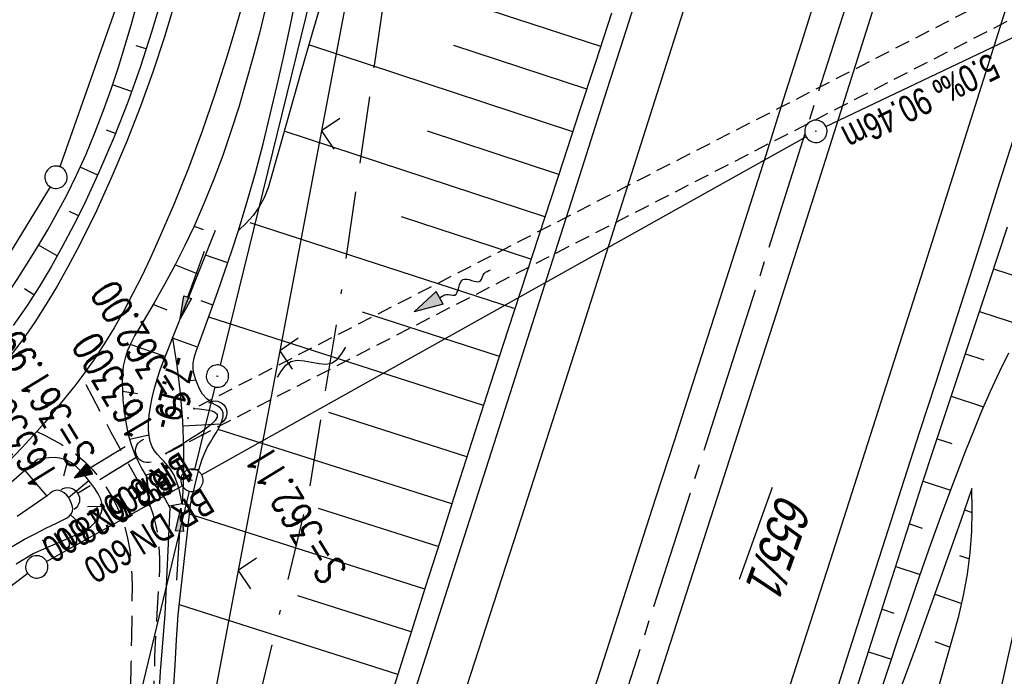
# Model space of a CAD drawing. Extents: x 510661 to 511244, y 462045 to 463013.
# Tile 13 of 30: x 510924 to 510990, y 462515 to 462559. Entities that reach past the tile are written whole.
import ezdxf
from ezdxf import colors
from ezdxf.entities.mleader import LeaderData, LeaderLine
from ezdxf.math import Vec2, Vec3

# ---------------------------------------------------------------- set-up
doc = ezdxf.new("R2010")
doc.units = 0
doc.header["$LTSCALE"] = 10
doc.header["$MEASUREMENT"] = 0
for name, pattern in [('ACAD_ISO16W100', [73, 15, -6.5, 15, -6.5, 15, -7, 1, -7]), ('ACHSE', [5.5, 4, -0.5, 0.5, -0.5]), ('AUSGEZOGEN', [0]), ('LT00', [0]), ('LT11', [0.3, 0.2, -0.1]), ('LT12', [0.4, 0.3, -0.1]), ('LT17', [0.15, 0.1, -0.05]), ('STRICHLINIE2', [0.375, 0.25, -0.125])]:
    doc.linetypes.add(name, pattern=pattern)
doc.layers.get('0').update_dxf_attribs({"linetype": 'LT00'})
for name, color, linetype in [('--EK_FBR', 1, 'LT00'), ('--EK_Halt-Pfeil', 4, 'LT00'), ('--EK_Haltung', 7, 'STRICHLINIE2'), ('--EK_Haltung-Text', 140, 'LT00'), ('--EK_Schacht-Text', 5, 'LT00'), ('--EL_DFK_AB_L', 21, 'LT00'), ('--EL_DFK_AB_P', 7, 'LT00'), ('--EL_Halt-Pfeil', 4, 'LT00'), ('--EL_Haltung', 182, 'STRICHLINIE2'), ('--EL_Haltung-Text', 182, 'LT00'), ('--FLIEßRICHTPFEIL', 180, 'Continuous'), ('--WASSER_NUTZUNG', 180, 'Continuous'), ('-AX-093', 35, 'ACHSE'), ('ABSTAND', 8, 'LT00'), ('BAB-KABEL', 220, 'ACAD_ISO16W100'), ('DFK_AB_FLNR', 7, 'Continuous'), ('DFK_AB_L', 21, 'LT00'), ('DFK_AB_P', 7, 'LT00'), ('DFK_GZPKT', 250, 'LT00'), ('DFK_KATASTER', 250, 'LT00'), ('DL', 182, 'LT12'), ('DL_PFEIL', 201, 'LT00'), ('DL_TEXT', 182, 'LT00'), ('FESTPKT_TEXT_A', 211, 'LT00'), ('PFEIL', 140, 'AUSGEZOGEN'), ('V106_AFBR_BAB', 250, 'LT00'), ('V106_BOESCH', 250, 'LT00'), ('V106_BOSCHUNG', 250, 'LT00'), ('V106_BR_KAPPE', 30, 'LT00'), ('V106_BR_WID', 30, 'LT17'), ('V106_ERDWEG', 250, 'LT11'), ('V106_GRABEN', 250, 'LT00'), ('V106_LD_MARK', 250, 'LT00'), ('V106_UK_DURCH', 182, 'LT00'), ('V106_ZAUN', 40, 'LT00')]:
    doc.layers.add(name, color=color, linetype=linetype)
doc.styles.add('Haltungsbeschriftung', font='arial.ttf', dxfattribs={"width": 0.75})
doc.styles.add('schachtbeschriftung', font='romans.shx', dxfattribs={"width": 0.75, "height": 2})
doc.styles.get("Standard").update_dxf_attribs({"font": 'arial.ttf'})

# ---------------------------------------------------------------- blocks, each defined once
blk = doc.blocks.new('SYMB7010')
at = {"color": 0, "linetype": 'ByBlock'}
for points in [[(-0.031408, 0.499213), (-0.093728, 0.49134), (-0.15457, 0.475719), (-0.212975, 0.452595), (-0.268021, 0.422333), (-0.31884, 0.385411), (-0.36463, 0.342411), (-0.40467, 0.29401), (-0.438329, 0.240973), (-0.465074, 0.184136), (-0.484486, 0.124395), (-0.496256, 0.062692), (-0.5002, 0)], [(0.5002, 0), (0.496256, 0.062692), (0.484485, 0.124395), (0.465074, 0.184136), (0.438329, 0.240973), (0.40467, 0.29401), (0.36463, 0.342411), (0.31884, 0.385411), (0.268021, 0.422333), (0.212975, 0.452595), (0.15457, 0.475719), (0.093728, 0.49134), (0.031408, 0.499213), (-0.031408, 0.499213)], [(-0.5002, 0), (-0.496256, -0.062692), (-0.484486, -0.124395), (-0.465075, -0.184136), (-0.438329, -0.240973), (-0.404671, -0.29401), (-0.36463, -0.342411), (-0.31884, -0.385411), (-0.268021, -0.422333), (-0.212975, -0.452595), (-0.154571, -0.475719), (-0.093728, -0.49134), (-0.031408, -0.499213), (0.031408, -0.499213)], [(0.031408, -0.499213), (0.093728, -0.491341), (0.15457, -0.475719), (0.212975, -0.452595), (0.268021, -0.422333), (0.31884, -0.385411), (0.36463, -0.342411), (0.404671, -0.294011), (0.438329, -0.240974), (0.465075, -0.184136), (0.484486, -0.124395), (0.496256, -0.062692), (0.500201, 0)]]:
    blk.add_lwpolyline(points, dxfattribs=at)
blk = doc.blocks.new('SYMB0003')
at = {"color": 0, "linetype": 'ByBlock'}
for p, q in [((-0.015712, 0), (0.010166, 0.012015)), ((0, -0.021257), (-0.015712, 0)), ((0.010166, 0.012015), (0, -0.021257))]:
    blk.add_line(p, q, dxfattribs=at)
for points in [[(-0.031395, 0.499013), (-0.093691, 0.491144), (-0.154509, 0.475528), (-0.21289, 0.452414), (-0.267913, 0.422164), (-0.318712, 0.385257), (-0.364484, 0.342274), (-0.404509, 0.293893), (-0.438154, 0.240877), (-0.464888, 0.184062), (-0.484292, 0.124345), (-0.496058, 0.062667), (-0.5, 0)], [(0.5, 0), (0.496057, 0.062667), (0.484292, 0.124345), (0.464888, 0.184062), (0.438153, 0.240877), (0.404509, 0.293893), (0.364484, 0.342274), (0.318712, 0.385257), (0.267913, 0.422164), (0.21289, 0.452414), (0.154509, 0.475528), (0.093691, 0.491144), (0.031395, 0.499013), (-0.031395, 0.499013)], [(-0.5, 0), (-0.496058, -0.062667), (-0.484292, -0.124345), (-0.464888, -0.184062), (-0.438154, -0.240877), (-0.404509, -0.293893), (-0.364485, -0.342274), (-0.318712, -0.385257), (-0.267914, -0.422164), (-0.21289, -0.452414), (-0.154509, -0.475529), (-0.093691, -0.491144), (-0.031395, -0.499014), (0.031395, -0.499014)], [(0.031395, -0.499014), (0.093691, -0.491144), (0.154509, -0.475529), (0.21289, -0.452414), (0.267914, -0.422164), (0.318712, -0.385257), (0.364485, -0.342274), (0.404509, -0.293893), (0.438154, -0.240877), (0.464889, -0.184062), (0.484292, -0.124345), (0.496058, -0.062667), (0.5, 0)]]:
    blk.add_lwpolyline(points, dxfattribs=at)
blk = doc.blocks.new('Pfreil3')
at = {"layer": 'PFEIL'}
blk.add_hatch(color=256, dxfattribs=at).paths.add_polyline_path([(-1.549, 0.273), (-1.549, -0.273), (0, 0)])
for p, q in [((-1.549, 0), (-4.831, 0)), ((-1.549, -0.273), (-1.549, 0.273)), ((-1.549, 0.273), (0, 0)), ((0, 0), (-1.549, -0.273))]:
    blk.add_line(p, q, dxfattribs=at)
blk = doc.blocks.new('SYMB0011')
at = {"color": 0, "linetype": 'ByBlock'}
for p, q in [((0.5, 0), (-0.5, 0)), ((0, 0.5), (0, -0.5))]:
    blk.add_line(p, q, dxfattribs=at)
blk = doc.blocks.new('SYMB0024')
at = {"color": 0, "linetype": 'ByBlock'}
for p, q in [((-0.5, 0.5), (0, 0)), ((0, 0), (0.5, 0.5))]:
    blk.add_line(p, q, dxfattribs=at)
blk = doc.blocks.new('FLIEßRICHTPFEIL')
at = {"layer": '--FLIEßRICHTPFEIL'}
blk.add_hatch(color=256, dxfattribs=at).paths.add_polyline_path([(-1.95, 0.4875), (-1.95, -0.4875), (0, 0)])
for p, q in [((-1.95, 0.4875), (-1.95, -0.4875)), ((-1.95, 0.4875), (0, 0)), ((0, 0), (-1.95, -0.4875))]:
    blk.add_line(p, q, dxfattribs=at)
at = {"layer": '--FLIEßRICHTPFEIL', "start_tangent": (-1, 0), "end_tangent": (-1, 0)}
blk.add_spline([(-1.95, 0), (-2.4375, 0), (-2.925, 0.325), (-3.4125, 0), (-3.9, -0.325), (-4.3875, 0), (-4.875, 0.325), (-5.3625, 0), (-5.85, 0)], degree=3, dxfattribs=at)
blk = doc.blocks.new('SYMB7251')
at = {"color": 0, "linetype": 'ByBlock'}
for points in [[(-0.25, 0), (-0.208333, 0.028889), (-0.166667, 0.051111), (-0.125, 0.06), (-0.083333, 0.051111), (-0.041667, 0.028889), (0, 0)], [(0, 0), (0.041667, -0.028889), (0.083333, -0.051111), (0.125, -0.06), (0.166667, -0.051111), (0.208333, -0.028889), (0.25, 0)]]:
    blk.add_lwpolyline(points, dxfattribs=at)
blk = doc.blocks.new('_None')
blk = doc.blocks.new('SYMB1107')
at = {"color": 0, "linetype": 'ByBlock'}
for points in [[(-0.2, 0), (-0.196157, 0.039018), (-0.184776, 0.076537), (-0.166294, 0.111114), (-0.141421, 0.141421), (-0.111114, 0.166294), (-0.076537, 0.184776), (-0.039018, 0.196157), (0, 0.2)], [(0, 0.2), (0.039018, 0.196157), (0.076537, 0.184776), (0.111114, 0.166294), (0.141421, 0.141421), (0.166294, 0.111114), (0.184776, 0.076537), (0.196157, 0.039018), (0.2, 0)]]:
    blk.add_lwpolyline(points, dxfattribs=at)
blk = doc.blocks.new('SYMB0070')
at = {"color": 0, "linetype": 'ByBlock'}
for p, q in [((-0.5, 0), (0.2, 0)), ((0.5, 0), (0.2, 0.1)), ((0.2, 0.1), (0.2, 0)), ((0.468, 0), (0.21, 0.086)), ((0.21, 0.086), (0.21, -0.086)), ((0.21, -0.086), (0.468, 0)), ((0.22, -0.072), (0.437, 0)), ((0.23, -0.058), (0.405, 0)), ((0.24, -0.045), (0.374, 0)), ((0.342, 0), (0.25, 0.031)), ((0.25, 0.031), (0.25, -0.031)), ((0.25, -0.031), (0.342, 0)), ((0.26, -0.017), (0.31, 0)), ((0.27, -0.003), (0.279, 0))]:
    blk.add_line(p, q, dxfattribs=at)
for points in [[(0.2, 0), (0.2, -0.1), (0.5, 0)], [(0.437, 0), (0.22, 0.072), (0.22, -0.072)], [(0.405, 0), (0.23, 0.058), (0.23, -0.058)], [(0.374, 0), (0.24, 0.045), (0.24, -0.045)], [(0.31, 0), (0.26, 0.017), (0.26, -0.017)], [(0.279, 0), (0.27, 0.003), (0.27, -0.003)]]:
    blk.add_lwpolyline(points, dxfattribs=at)

msp = doc.modelspace()

# ---------------------------------------------------------------- linework, layer by layer
at = {"layer": '--EK_FBR'}
for points in [[(510990.697, 462591.335), (510989.238, 462586.663), (510987.773, 462581.992), (510986.303, 462577.323), (510984.829, 462572.655), (510983.354, 462567.988), (510981.93, 462563.483), (510980.505, 462558.978), (510979.078, 462554.473), (510977.648, 462549.969), (510976.215, 462545.467), (510974.36, 462539.66), (510972.499, 462533.856), (510970.632, 462528.053), (510968.762, 462522.251), (510966.141, 462514.141), (510963.514, 462506.033), (510960.88, 462497.928), (510958.967, 462492.059), (510957.049, 462486.192), (510955.124, 462480.327), (510953.192, 462474.465), (510951.971, 462470.774), (510950.747, 462467.084)], [(510965.772, 462563.308), (510964.289, 462558.66), (510962.804, 462554.012), (510961.321, 462549.364), (510959.894, 462544.887), (510958.468, 462540.411), (510957.042, 462535.934), (510955.614, 462531.458), (510954.183, 462526.983), (510950.281, 462514.854), (510946.346, 462502.735), (510943.859, 462495.129), (510941.36, 462487.528), (510938.849, 462479.93), (510937.306, 462475.28), (510935.761, 462470.63), (510934.215, 462465.981)], [(510977.21, 462561.528), (510976.019, 462557.745), (510974.826, 462553.963), (510973.63, 462550.182), (510972.428, 462546.402), (510971.203, 462542.571), (510969.973, 462538.741), (510968.74, 462534.912), (510967.505, 462531.084), (510966.269, 462527.256), (510965.034, 462523.428), (510963.914, 462519.949), (510962.794, 462516.47), (510961.673, 462512.991)], [(510990.188, 462551.173), (510989.171, 462547.945), (510988.15, 462544.717), (510987.122, 462541.492), (510986.073, 462538.225), (510985.019, 462534.96), (510983.962, 462531.696), (510982.904, 462528.433), (510981.848, 462525.168), (510980.796, 462521.903), (510979.75, 462518.635), (510978.768, 462515.539), (510977.791, 462512.442)]]:
    msp.add_lwpolyline(points, dxfattribs=at)
at = {"layer": '--EK_Haltung'}
msp.add_line((510931.57, 462530.051), (510927.497, 462527.556), dxfattribs=at)
at = {"layer": '--EL_DFK_AB_L'}
for p, q in [((510969.701, 462668.952), (510937.079, 462536.168)), ((510977.687, 462552.173), (511024.113, 462574.297)), ((510976.356, 462551.484), (510935.845, 462528.826)), ((510936.722, 462534.712), (510935.369, 462529.188)), ((510920.475, 462467.179), (510935.015, 462527.731))]:
    msp.add_line(p, q, dxfattribs=at)
at = {"layer": '--EL_Haltung'}
msp.add_line((510931.57, 462530.051), (510927.497, 462527.556), dxfattribs=at)
at = {"layer": '-AX-093', "ltscale": 0.2}
msp.add_lwpolyline([(511002.16, 462634.588), (510994.721, 462610.421), (510987.205, 462586.278), (510979.613, 462562.16), (510971.944, 462538.065), (510964.2, 462513.995), (510956.379, 462489.949), (510948.482, 462465.928), (510940.509, 462441.933), (510932.46, 462417.962), (510924.336, 462394.017), (510916.136, 462370.098), (510907.86, 462346.206), (510899.508, 462322.339), (510891.082, 462298.499), (510882.579, 462274.686), (510874.002, 462250.899), (510865.349, 462227.14), (510856.621, 462203.409), (510847.818, 462179.705), (510838.94, 462156.029), (510829.988, 462132.382), (510820.96, 462108.763), (510812.823, 462087.673)], dxfattribs=at)
at = {"layer": 'BAB-KABEL', "ltscale": 0.03, "flags": 128}
msp.add_lwpolyline([(511068.728, 462978.587), (511064.435, 462967.111), (511059.814, 462953.341), (511052.434, 462930.013), (511046.434, 462911.516), (511041.513, 462895.973), (511035.808, 462878.255), (511031.381, 462864.271), (511025.479, 462842.528), (511020.264, 462824.927), (511017.217, 462814.321), (511011.508, 462796.288), (511001.965, 462764.993), (510990.718, 462727.695), (510988.628, 462721.122), (510988.076, 462718.911), (510988.259, 462717.093), (510990.838, 462698.34), (510985.915, 462682.089), (510974.965, 462665.111), (510972.688, 462657.891), (510967.52, 462640.535), (510963.215, 462624.96), (510958.172, 462606.619), (510950.598, 462577.734), (510949.71, 462572.153), (510945.012, 462539.886), (510942.973, 462527.413), (510938.527, 462509.112), (510932.177, 462483.067), (510928.24, 462470.382), (510921.494, 462447.213), (510910.947, 462416.477), (510902.011, 462392.32), (510896.76, 462379.434), (510892.226, 462368.992), (510881.644, 462343.298), (510875.591, 462330.18), (510863.368, 462306.992), (510851.023, 462281.785), (510843.082, 462264.244), (510838.164, 462253.896), (510836.15, 462250.122), (510833.884, 462243.456), (510823.803, 462216.473), (510811.585, 462179.556), (510799.992, 462145.42), (510792.305, 462123.573), (510788.404, 462113.383), (510782.585, 462098.519)], dxfattribs=at)
at = {"layer": 'DFK_AB_L'}
for p, q in [((510969.701, 462668.952), (510937.079, 462536.168)), ((510977.687, 462552.173), (511024.113, 462574.297)), ((510976.356, 462551.484), (510935.845, 462528.826)), ((510936.722, 462534.712), (510935.369, 462529.188)), ((510920.475, 462467.179), (510935.015, 462527.731))]:
    msp.add_line(p, q, dxfattribs=at)
at = {"layer": 'DFK_KATASTER'}
for p, q in [((510933.381, 462569.482), (510926.33, 462549.477)), ((510925.689, 462548.13), (510920.942, 462540.369)), ((510925.445, 462523.015), (510934.535, 462528.094)), ((510924.191, 462522.199), (510875.92, 462485.891))]:
    msp.add_line(p, q, dxfattribs=at)
at = {"layer": 'DL'}
msp.add_line((510931.57, 462530.051), (510927.497, 462527.556), dxfattribs=at)
at = {"layer": 'V106_AFBR_BAB'}
for points in [[(510990.697, 462591.335), (510989.238, 462586.663), (510987.773, 462581.992), (510986.303, 462577.323), (510984.829, 462572.655), (510983.354, 462567.988), (510981.93, 462563.483), (510980.505, 462558.978), (510979.078, 462554.473), (510977.648, 462549.969), (510976.215, 462545.467), (510974.36, 462539.66), (510972.499, 462533.856), (510970.632, 462528.053), (510968.762, 462522.251), (510966.141, 462514.141), (510963.514, 462506.033), (510960.88, 462497.928), (510958.967, 462492.059), (510957.049, 462486.192), (510955.124, 462480.327), (510953.192, 462474.465), (510951.971, 462470.774), (510950.747, 462467.084)], [(510965.772, 462563.308), (510964.289, 462558.66), (510962.804, 462554.012), (510961.321, 462549.364), (510959.894, 462544.887), (510958.468, 462540.411), (510957.042, 462535.934), (510955.614, 462531.458), (510954.183, 462526.983), (510950.281, 462514.854), (510946.346, 462502.735), (510943.859, 462495.129), (510941.36, 462487.528), (510938.849, 462479.93), (510937.306, 462475.28), (510935.761, 462470.63), (510934.215, 462465.981)], [(510977.21, 462561.528), (510976.019, 462557.745), (510974.826, 462553.963), (510973.63, 462550.182), (510972.428, 462546.402), (510971.203, 462542.571), (510969.973, 462538.741), (510968.74, 462534.912), (510967.505, 462531.084), (510966.269, 462527.256), (510965.034, 462523.428), (510963.914, 462519.949), (510962.794, 462516.47), (510961.673, 462512.991)], [(510938.747, 462561.012), (510938.157, 462558.92), (510937.534, 462556.838), (510936.731, 462554.337), (510935.873, 462551.854), (510934.955, 462549.39), (510933.975, 462546.947), (510932.931, 462544.525), (510932.387, 462543.331), (510931.822, 462542.145), (510931.234, 462540.973), (510930.619, 462539.816), (510929.972, 462538.678), (510929.291, 462537.562), (510928.571, 462536.473), (510927.81, 462535.413), (510927.335, 462534.795), (510926.849, 462534.186), (510926.356, 462533.58), (510925.844, 462532.957), (510925.327, 462532.337), (510924.801, 462531.726), (510923.817, 462530.645), (510922.796, 462529.597)], [(510933.912, 462560.043), (510933.343, 462558.184), (510932.558, 462555.811), (510931.713, 462553.457), (510930.804, 462551.124), (510929.831, 462548.813), (510928.793, 462546.527), (510928.174, 462545.243), (510927.53, 462543.97), (510926.86, 462542.713), (510926.159, 462541.473), (510925.425, 462540.256), (510924.656, 462539.063), (510923.847, 462537.899), (510922.998, 462536.766)], [(510990.188, 462551.173), (510989.171, 462547.945), (510988.15, 462544.717), (510987.122, 462541.492), (510986.073, 462538.225), (510985.019, 462534.96), (510983.962, 462531.696), (510982.904, 462528.433), (510981.848, 462525.168), (510980.796, 462521.903), (510979.75, 462518.635), (510978.768, 462515.539), (510977.791, 462512.442)]]:
    msp.add_lwpolyline(points, dxfattribs=at)
at = {"layer": 'V106_BOESCH'}
for points in [[(510921.308, 462538.664), (510922.035, 462539.748), (510922.758, 462540.834), (510923.473, 462541.924), (510924.175, 462543.021), (510924.86, 462544.128), (510925.524, 462545.245), (510926.162, 462546.376), (510926.772, 462547.522), (510927.455, 462548.91), (510928.094, 462550.321), (510928.691, 462551.752), (510929.249, 462553.201), (510929.771, 462554.664), (510930.261, 462556.141), (510930.72, 462557.627), (510931.153, 462559.121), (510931.655, 462560.974)], [(510944.023, 462561.091), (510943.264, 462558.487), (510942.515, 462555.881), (510941.774, 462553.272), (510941.038, 462550.661), (510940.305, 462548.05), (510940.037, 462547.401), (510939.699, 462546.785), (510939.296, 462546.21), (510938.831, 462545.683), (510938.311, 462545.211)], [(510932.992, 462560.201), (510932.48, 462558.485), (510931.716, 462556.128), (510930.883, 462553.793), (510929.979, 462551.483), (510929.004, 462549.198), (510927.955, 462546.943), (510927.254, 462545.536), (510926.521, 462544.145), (510925.752, 462542.775), (510924.944, 462541.43), (510924.095, 462540.113), (510923.201, 462538.828)], [(510963.311, 462559.761), (510962.232, 462556.455), (510961.15, 462553.151), (510960.066, 462549.847), (510958.835, 462546.092), (510957.607, 462542.336), (510956.383, 462538.578), (510955.164, 462534.819), (510953.951, 462531.057), (510952.745, 462527.292), (510951.797, 462524.312), (510950.853, 462521.33), (510949.91, 462518.349), (510948.966, 462515.368), (510948.019, 462512.389)], [(510979.584, 462513.953), (510980.904, 462518.098), (510981.704, 462520.611), (510982.505, 462523.123), (510983.31, 462525.634), (510984.121, 462528.143), (510984.939, 462530.649), (510985.671, 462532.862), (510986.407, 462535.073), (510987.146, 462537.283), (510987.884, 462539.493), (510988.619, 462541.704), (510989.846, 462545.437)], [(510981.155, 462513.688), (510981.855, 462515.786), (510982.557, 462517.885), (510983.266, 462519.984), (510983.985, 462522.081), (510984.719, 462524.177), (510985.473, 462526.269), (510986.249, 462528.358), (510987.053, 462530.443), (510987.587, 462531.778), (510988.138, 462533.107), (510988.712, 462534.424), (510989.314, 462535.726), (510989.947, 462537.008)], [(510924.83, 462529.849), (510922.373, 462527.697)], [(510928.106, 462525.083), (510928.402, 462525.353), (510928.678, 462525.627), (510928.914, 462525.906), (510929.089, 462526.194), (510929.182, 462526.494), (510929.177, 462526.836), (510929.074, 462527.19), (510928.898, 462527.549), (510928.671, 462527.909), (510928.415, 462528.264), (510928.108, 462528.659), (510927.79, 462529.026), (510927.457, 462529.351), (510927.106, 462529.622), (510926.733, 462529.825), (510926.335, 462529.947), (510925.977, 462529.982), (510925.603, 462529.966), (510925.22, 462529.916), (510924.83, 462529.849)], [(510926.83, 462525.939), (510926.985, 462526.077), (510927.114, 462526.223), (510927.193, 462526.384), (510927.205, 462526.567), (510927.165, 462526.76), (510927.096, 462526.95), (510927.009, 462527.14), (510926.906, 462527.314), (510926.775, 462527.474), (510926.63, 462527.604), (510926.465, 462527.71), (510926.291, 462527.78), (510926.117, 462527.799), (510925.899, 462527.734), (510925.693, 462527.594), (510925.493, 462527.417)], [(510987.458, 462527.9), (510986.715, 462525.757), (510985.969, 462523.616), (510985.216, 462521.478), (510984.454, 462519.342), (510983.73, 462517.345), (510982.998, 462515.35), (510982.262, 462513.356)], [(510984.327, 462511.332), (510985.458, 462515.335), (510986.59, 462519.339), (510986.914, 462520.741), (510987.167, 462522.158), (510987.348, 462523.586), (510987.457, 462525.022), (510987.494, 462526.461), (510987.458, 462527.9)], [(510925.493, 462527.417), (510924.481, 462526.725), (510923.472, 462526.027)], [(510923.027, 462523.959), (510923.974, 462524.498), (510924.679, 462524.874), (510925.392, 462525.236), (510926.11, 462525.59), (510926.83, 462525.939)], [(510923.405, 462522.857), (510924.549, 462523.542), (510928.106, 462525.083)]]:
    msp.add_lwpolyline(points, dxfattribs=at)
at = {"layer": 'V106_BOSCHUNG'}
for p, q in [((510962.587, 462557.541), (510944.7, 462563.371)), ((510932.129, 462557.376), (510931.451, 462557.59)), ((510960.711, 462551.814), (510943.018, 462557.636)), ((510961.65, 462554.677), (510952.751, 462557.592)), ((510931.148, 462554.514), (510929.875, 462554.97)), ((510930.063, 462551.692), (510929.461, 462551.934)), ((510958.842, 462546.112), (510941.376, 462551.86)), ((510959.776, 462548.963), (510950.985, 462551.856)), ((510928.875, 462548.913), (510927.7, 462549.436)), ((510927.578, 462546.178), (510926.979, 462546.477)), ((510957.914, 462543.274), (510949.236, 462546.115)), ((510935.336, 462545.499), (510935.95, 462545.274)), ((510956.796, 462539.972), (510939.083, 462545.714)), ((510926.164, 462543.499), (510924.907, 462544.207)), ((510937.596, 462543.033), (510936.107, 462543.55)), ((510935.599, 462542.277), (510934.051, 462542.889)), ((510988.922, 462542.621), (510990.76, 462542.023)), ((510924.602, 462540.889), (510923.968, 462541.3)), ((510933.537, 462539.866), (510932.588, 462540.241)), ((510936.601, 462540.193), (510935.799, 462540.482)), ((510955.793, 462536.762), (510946.632, 462539.727)), ((510987.98, 462539.781), (510990.925, 462538.806)), ((510954.727, 462533.467), (510936.314, 462539.397)), ((510933.401, 462536.763), (510931.049, 462537.555)), ((510935.572, 462537.369), (510933.886, 462537.988)), ((510987.029, 462536.934), (510988.266, 462536.525)), ((510934.89, 462535.124), (510935.456, 462535.187)), ((510931.532, 462534.248), (510930.526, 462534.404)), ((510986.079, 462534.091), (510988.252, 462533.372)), ((510953.621, 462530.029), (510944.369, 462532.995)), ((510934.575, 462532.113), (510937.123, 462532.234)), ((510952.612, 462526.875), (510936.942, 462531.867)), ((510932.314, 462531.491), (510931.013, 462531.186)), ((510985.133, 462531.237), (510986.123, 462530.916)), ((510926.597, 462528.764), (510926.874, 462529.758)), ((510923.98, 462529.105), (510925.471, 462527.402)), ((510932.853, 462529.074), (510932.086, 462528.78)), ((510935.146, 462529.19), (510935.662, 462529.182)), ((510926.907, 462527.311), (510928.275, 462528.448)), ((510984.2, 462528.386), (510986.035, 462527.79)), ((510928.188, 462526.7), (510929.19, 462526.717)), ((510934.531, 462526.882), (510933.66, 462526.72)), ((510935.099, 462526.784), (510934.538, 462526.845)), ((510951.703, 462524.016), (510943.675, 462526.573)), ((510986.967, 462526.482), (510987.492, 462526.3)), ((510927.043, 462526.137), (510928.164, 462525.135)), ((510950.798, 462521.156), (510935.031, 462526.179)), ((510983.277, 462525.531), (510984.14, 462525.251)), ((510925.421, 462523.92), (510925.188, 462524.468)), ((510986.642, 462523.42), (510987.304, 462523.19)), ((510982.362, 462522.674), (510984.006, 462522.141)), ((510949.893, 462518.295), (510942.291, 462520.717)), ((510984.985, 462520.825), (510986.794, 462520.186)), ((510948.987, 462515.435), (510934.348, 462520.099)), ((510981.451, 462519.816), (510982.243, 462519.559)), ((510984.989, 462517.641), (510986.006, 462517.274)), ((510980.541, 462516.957), (510982.079, 462516.458))]:
    msp.add_line(p, q, dxfattribs=at)
at = {"layer": 'V106_BR_KAPPE'}
msp.add_lwpolyline([(510935.337, 462533.269), (510935.674, 462533.238), (510935.996, 462533.203), (510936.289, 462533.159), (510936.539, 462533.103), (510936.729, 462533.032), (510936.885, 462532.886), (510936.888, 462532.698), (510936.756, 462532.473), (510936.506, 462532.215), (510936.153, 462531.93), (510935.716, 462531.621), (510935.211, 462531.293), (510934.656, 462530.952), (510934.066, 462530.601), (510933.459, 462530.246)], dxfattribs=at)
at = {"layer": 'V106_BR_WID'}
msp.add_line((511019.266, 462576.371), (510935.337, 462533.269), dxfattribs=at)
msp.add_lwpolyline([(511019.155, 462574.291), (510935.883, 462531.491), (510933.459, 462530.246)], dxfattribs=at)
at = {"layer": 'V106_ERDWEG', "flags": 128}
for points in [[(510888.502, 462363.942), (510889.366, 462366.259), (510890.229, 462368.578), (510891.087, 462370.896), (510891.94, 462373.218), (510892.784, 462375.542), (510893.62, 462377.869), (510894.353, 462379.942), (510895.08, 462382.017), (510895.802, 462384.093), (510896.522, 462386.17), (510897.243, 462388.247), (510897.967, 462390.324), (510898.696, 462392.398), (510899.434, 462394.469), (510900.332, 462396.952), (510901.242, 462399.431), (510902.16, 462401.907), (510903.084, 462404.381), (510904.009, 462406.854), (510904.933, 462409.328), (510905.853, 462411.803), (510906.765, 462414.281), (510907.665, 462416.762), (510908.551, 462419.25), (510909.597, 462422.256), (510910.62, 462425.271), (510911.623, 462428.294), (510912.607, 462431.322), (510913.575, 462434.357), (510914.53, 462437.395), (510915.474, 462440.438), (510916.409, 462443.483), (510917.385, 462446.687), (510918.357, 462449.892), (510919.325, 462453.097), (510920.293, 462456.303), (510921.261, 462459.507), (510922.233, 462462.709), (510923.208, 462465.908), (510923.864, 462468.047), (510924.52, 462470.186), (510925.174, 462472.325), (510925.822, 462474.467), (510926.463, 462476.612), (510927.092, 462478.762), (510927.708, 462480.918), (510928.308, 462483.082), (510928.888, 462485.254), (510929.368, 462487.121), (510929.828, 462488.995), (510930.265, 462490.874), (510930.674, 462492.759), (510931.052, 462494.647), (510931.395, 462496.539), (510931.699, 462498.433), (510931.961, 462500.329), (510932.176, 462502.226), (510932.341, 462504.122), (510932.429, 462505.505), (510932.493, 462506.889), (510932.539, 462508.275), (510932.571, 462509.662), (510932.595, 462511.052), (510932.616, 462512.447), (510932.64, 462513.845), (510932.67, 462515.25), (510932.713, 462516.661), (510932.773, 462518.079), (510932.855, 462519.506), (510932.908, 462520.257), (510932.96, 462521.009), (510933.003, 462521.759), (510933.029, 462522.505), (510933.03, 462523.246), (510932.998, 462523.978), (510932.923, 462524.701), (510932.8, 462525.412), (510932.618, 462526.108), (510932.408, 462526.703), (510932.157, 462527.287), (510931.874, 462527.863), (510931.57, 462528.433), (510931.253, 462528.998), (510930.933, 462529.561), (510930.35, 462530.611), (510929.782, 462531.661), (510929.223, 462532.715), (510928.516, 462534.061), (510927.81, 462535.413)], [(510924.802, 462531.726), (510925.35, 462531.451), (510925.893, 462531.167), (510926.425, 462530.868), (510926.941, 462530.546), (510927.433, 462530.192), (510927.984, 462529.725), (510928.494, 462529.209), (510928.964, 462528.653), (510929.393, 462528.061), (510929.789, 462527.422), (510930.138, 462526.757), (510930.435, 462526.072), (510930.677, 462525.368), (510930.878, 462524.575), (510931.018, 462523.768), (510931.107, 462522.95), (510931.155, 462522.124), (510931.173, 462521.291), (510931.171, 462520.455), (510931.159, 462519.619), (510931.131, 462517.89), (510931.102, 462516.169), (510931.068, 462514.456), (510931.025, 462512.747), (510930.969, 462511.044), (510930.896, 462509.344), (510930.804, 462507.646), (510930.687, 462505.952), (510930.544, 462504.259), (510930.331, 462502.229), (510930.075, 462500.199), (510929.781, 462498.173), (510929.449, 462496.149), (510929.083, 462494.129), (510928.686, 462492.113), (510928.26, 462490.103), (510927.809, 462488.1), (510927.23, 462485.677), (510926.62, 462483.264), (510925.983, 462480.859), (510925.322, 462478.461), (510924.64, 462476.07), (510923.941, 462473.685), (510923.227, 462471.303), (510922.503, 462468.925), (510921.771, 462466.549), (510920.779, 462463.349), (510919.781, 462460.15), (510918.779, 462456.952), (510917.777, 462453.755), (510916.775, 462450.557), (510915.776, 462447.357), (510914.781, 462444.156), (510914.03, 462441.727), (510913.281, 462439.297), (510912.531, 462436.867), (510911.778, 462434.439), (510911.019, 462432.013), (510910.252, 462429.589), (510909.474, 462427.169), (510908.684, 462424.753), (510907.879, 462422.343), (510907.056, 462419.939), (510906.261, 462417.672), (510905.451, 462415.411), (510904.628, 462413.154), (510903.796, 462410.9), (510902.957, 462408.649), (510902.114, 462406.398), (510901.27, 462404.148), (510900.427, 462401.898), (510899.588, 462399.647), (510898.757, 462397.392), (510897.934, 462395.134), (510897.184, 462393.042), (510896.442, 462390.948), (510895.705, 462388.851), (510894.971, 462386.754), (510894.236, 462384.657), (510893.499, 462382.56), (510892.756, 462380.466), (510892.006, 462378.375), (510891.178, 462376.104), (510890.339, 462373.838), (510889.493, 462371.574), (510888.64, 462369.314), (510887.782, 462367.054), (510886.923, 462364.795)]]:
    msp.add_lwpolyline(points, dxfattribs=at)
at = {"layer": 'V106_GRABEN'}
for points in [[(510933.961, 462514.368), (510934.057, 462516.061), (510934.163, 462517.754), (510934.274, 462519.447), (510935.099, 462526.784), (510935.254, 462527.519), (510935.421, 462528.255), (510935.609, 462528.993), (510935.738, 462529.438), (510935.883, 462529.875), (510936.05, 462530.298), (510936.242, 462530.698), (510936.423, 462531.012), (510936.617, 462531.323), (510936.817, 462531.648), (510937.015, 462532.005), (510937.129, 462532.247), (510937.224, 462532.496), (510937.281, 462532.738), (510937.286, 462532.963), (510937.221, 462533.157), (510937.099, 462533.296), (510936.931, 462533.414), (510936.74, 462533.521), (510936.545, 462533.63), (510936.182, 462533.907), (510935.896, 462534.238), (510935.719, 462534.536), (510935.575, 462534.857), (510935.453, 462535.194), (510935.342, 462535.538), (510935.276, 462535.914), (510935.273, 462536.297), (510935.331, 462536.674), (510935.45, 462537.037), (510935.948, 462538.394), (510936.442, 462539.751), (510936.929, 462541.11), (510937.405, 462542.473), (510937.867, 462543.839), (510938.311, 462545.211), (510938.896, 462547.136), (510939.444, 462549.073), (510939.958, 462551.019), (510940.443, 462552.973), (510940.904, 462554.935), (510941.343, 462556.903), (510941.767, 462558.875), (510942.178, 462560.851)], [(510940.127, 462560.103), (510939.709, 462558.432), (510939.271, 462556.768), (510938.811, 462555.113), (510938.323, 462553.47), (510937.804, 462551.841), (510937.25, 462550.227), (510936.656, 462548.631), (510936.02, 462547.054), (510935.336, 462545.499), (510934.717, 462544.197), (510934.063, 462542.909), (510933.376, 462541.632), (510932.658, 462540.361), (510931.912, 462539.095), (510931.625, 462538.617), (510931.348, 462538.136), (510931.093, 462537.648), (510930.874, 462537.149), (510930.703, 462536.637), (510930.588, 462536.098), (510930.526, 462535.544), (510930.509, 462534.981), (510930.525, 462534.412), (510930.565, 462533.842), (510930.641, 462533.093), (510930.749, 462532.352), (510930.897, 462531.625), (510931.095, 462530.914), (510931.35, 462530.224), (510931.583, 462529.72), (510931.84, 462529.226), (510932.111, 462528.736), (510932.585, 462528.264), (510933.013, 462527.75), (510933.39, 462527.198), (510933.715, 462526.614), (510933.378, 462519.467), (510933.053, 462515.635), (510932.828, 462511.796)], [(510934.538, 462526.845), (510934.441, 462527.353), (510934.328, 462527.852), (510934.183, 462528.335), (510933.992, 462528.793), (510933.738, 462529.216), (510933.538, 462529.466), (510933.321, 462529.706), (510933.098, 462529.942), (510932.883, 462530.182), (510932.689, 462530.433), (510932.53, 462530.701), (510932.396, 462531.057), (510932.32, 462531.438), (510932.289, 462531.833), (510932.289, 462532.233), (510932.327, 462532.825), (510932.404, 462533.405), (510932.513, 462533.975), (510932.65, 462534.538), (510932.856, 462535.237), (510933.09, 462535.93), (510933.344, 462536.618), (510933.612, 462537.301), (510933.883, 462537.982), (510936.773, 462545.218)], [(510933.883, 462537.982), (510934.185, 462536.142), (510934.409, 462534.292), (510934.557, 462532.433), (510934.628, 462530.571), (510934.622, 462528.707), (510934.538, 462526.845)]]:
    msp.add_lwpolyline(points, dxfattribs=at)
at = {"layer": 'V106_LD_MARK'}
for points in [[(510920.611, 462351.655), (510925.731, 462366.425), (510930.823, 462381.206), (510935.886, 462395.996), (510940.918, 462410.796), (510945.92, 462425.607), (510952.441, 462445.07), (510958.908, 462464.552), (510965.322, 462484.051), (510971.681, 462503.568), (510977.985, 462523.102), (510984.235, 462542.654), (510987.844, 462554.032), (510991.435, 462565.415), (510995.009, 462576.803), (510998.566, 462588.197), (511002.107, 462599.596), (511005.632, 462611), (511009.142, 462622.409)], [(510986.002, 462617.001), (510981.961, 462603.967), (510977.898, 462590.94), (510973.813, 462577.92), (510969.707, 462564.907), (510965.578, 462551.901), (510961.426, 462538.902), (510957.25, 462525.911), (510952.565, 462511.427), (510947.85, 462496.952), (510943.107, 462482.486), (510938.336, 462468.029), (510933.537, 462453.582), (510928.712, 462439.143), (510923.86, 462424.713), (510918.982, 462410.292), (510913.673, 462394.69), (510908.334, 462379.099), (510902.964, 462363.518), (510897.563, 462347.948)]]:
    msp.add_lwpolyline(points, dxfattribs=at)
at = {"layer": 'V106_ZAUN'}
for p, q in [((510943.868, 462551.879), (510941.076, 462537.141)), ((510941.076, 462537.141), (510938.283, 462522.403)), ((510938.283, 462522.403), (510935.491, 462507.665))]:
    msp.add_line(p, q, dxfattribs=at)
for points in [[(510946.716, 462566.604), (510946.527, 462565.908), (510943.868, 462551.879)], [(510988.313, 462509.486), (510990.893, 462521.119), (510992.17, 462523.927)]]:
    msp.add_lwpolyline(points, dxfattribs=at)

# ---------------------------------------------------------------- block references
at = {"layer": '--EK_Halt-Pfeil', "xscale": 3.999999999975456, "yscale": 4, "zscale": 4, "rotation": 211.4943700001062}
msp.add_blockref('SYMB0070', (510929.011, 462529.657), dxfattribs=at)
at = {"layer": '--EL_DFK_AB_P', "xscale": 1.500000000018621, "yscale": 1.5, "zscale": 1.5, "rotation": 264.7377099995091}
for p in [(510977.01, 462551.849), (510936.9, 462535.44), (510935.19, 462528.46)]:
    msp.add_blockref('SYMB0003', p, dxfattribs=at)
at = {"layer": '--EL_Halt-Pfeil', "xscale": 3.999999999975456, "yscale": 4, "zscale": 4, "rotation": 211.4943700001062}
msp.add_blockref('SYMB0070', (510929.011, 462529.657), dxfattribs=at)
at = {"layer": '--FLIEßRICHTPFEIL', "rotation": 208.8192640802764}
msp.add_blockref('FLIEßRICHTPFEIL', (510950.085, 462539.744), dxfattribs=at)
at = {"layer": '--WASSER_NUTZUNG', "xscale": 9.999999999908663, "yscale": 10.00000000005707, "zscale": 10, "rotation": 23.88118473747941}
msp.add_blockref('SYMB7251', (510943.21, 462536.374), dxfattribs=at)
at = {"layer": 'DFK_AB_P', "xscale": 1.500000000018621, "yscale": 1.5, "zscale": 1.5, "rotation": 264.7377099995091}
for p in [(510977.01, 462551.849), (510936.9, 462535.44), (510935.19, 462528.46)]:
    msp.add_blockref('SYMB0003', p, dxfattribs=at)
at = {"layer": 'DFK_GZPKT', "xscale": 1.500000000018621, "yscale": 1.5, "zscale": 1.5, "rotation": 264.7377099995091}
for p in [(510926.08, 462548.77), (510924.79, 462522.65)]:
    msp.add_blockref('SYMB7010', p, dxfattribs=at)
at = {"layer": 'DL_PFEIL', "xscale": 3.999999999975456, "yscale": 4, "zscale": 4, "rotation": 211.4943700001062}
msp.add_blockref('SYMB0070', (510929.011, 462529.657), dxfattribs=at)
at = {"layer": 'PFEIL'}
for p, rotation in [((510934.391, 462539.277), 250.2635736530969), ((510934.442, 462526.59), 86.67747620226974)]:
    msp.add_blockref('Pfreil3', p, dxfattribs=dict(at, rotation=rotation))
at = {"layer": 'V106_BR_WID', "xscale": 0.1000000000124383, "yscale": 0.09999999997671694, "zscale": 0.1, "rotation": 250.2675100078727}
for p in [(510935.337, 462533.269), (510934.939, 462532.627), (510935.883, 462531.491), (510933.459, 462530.246)]:
    msp.add_blockref('SYMB0011', p, dxfattribs=at)
at = {"layer": 'V106_UK_DURCH', "zscale": 4}
for p, xscale, yscale, rotation in [((510936.734, 462532.975), 4.000000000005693, 4, 301.5199260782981), ((510932.209, 462530.443), 3.99999999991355, 3.999999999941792, 107.2429713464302), ((510926.858, 462527.165), 4.000000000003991, 4, 303.730927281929)]:
    msp.add_blockref('SYMB1107', p, dxfattribs=dict(at, xscale=xscale, yscale=yscale, rotation=rotation))
at = {"layer": 'V106_ZAUN', "xscale": 2.099999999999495, "yscale": 2.099999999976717, "zscale": 2.099999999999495, "rotation": 259.271039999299}
for p in [(510943.868, 462551.879), (510941.076, 462537.141), (510938.283, 462522.403)]:
    msp.add_blockref('SYMB0024', p, dxfattribs=at)

# ---------------------------------------------------------------- texts
at = {"layer": '--EK_Haltung-Text', "style": 'Haltungsbeschriftung', "width": 0.75}
for s, rotation, p in [('5.0‰ 90.46m', 206.6475, (510988.693, 462557.146)), ('1.6‰ 6.28m', -148.50563, (510934.563, 462530.169)), ('BR DN 600', -148.50563, (510935.901, 462527.986))]:
    msp.add_text(s, height=1.8, rotation=rotation, dxfattribs=at).set_placement(p)
at = {"layer": '--EK_Schacht-Text', "style": 'schachtbeschriftung', "width": 0.75}
for s, rotation, p in [('S=362.00', -238.50563, (510935.253, 462533.484)), ('163300', -238.50563, (510932.798, 462531.979)), ('S=361.99', -238.50851, (510928.803, 462530.21)), ('163301', -238.50851, (510926.347, 462528.705)), ('S=362.11', 121.49437, (510945.627, 462522.387))]:
    msp.add_text(s, height=2, rotation=rotation, dxfattribs=at).set_placement(p)
at = {"layer": '--EL_Haltung-Text', "style": 'Haltungsbeschriftung', "width": 0.75}
msp.add_text('BR DN 600', height=1.8, rotation=-148.50563, dxfattribs=at).set_placement((510933.111, 462529.36))
at = {"layer": 'ABSTAND', "width": 0.75}
msp.add_text(' -7.19-', height=1.8, rotation=-103.76678, dxfattribs=at).set_placement((510933.801, 462537.42))
at = {"layer": 'DFK_AB_FLNR', "oblique": 13.754, "width": 0.75}
msp.add_text('%%U655/1', height=2.5, rotation=250.2675, dxfattribs=at).set_placement((510974.511, 462527.686))
at = {"layer": 'DL_TEXT', "style": 'Haltungsbeschriftung', "width": 0.75}
msp.add_text('BR 600', height=1.8, rotation=-148.50563, dxfattribs=at).set_placement((510934.429, 462530.423))

# ---------------------------------------------------------------- leaders
at = {"layer": 'FESTPKT_TEXT_A'}
ml = msp.add_multileader_mtext('Standard', dxfattribs=at)
ml.set_content('{\\H0.09x;\\P\\H11.111x; 16300 \\~\\P\\H0.09x;   }', color=256)
ml.set_leader_properties(color=256, linetype='ByLayer', lineweight=-1)
ml.set_arrow_properties(name='NONE')
ml.build(insert=Vec2(0, 0))
ml.multileader.update_dxf_attribs({"has_text_frame": 1, "text_left_attachment_type": 2, "text_right_attachment_type": 2, "dogleg_length": 1, "arrow_head_size": 0.18})
ctx = ml.context
ctx.base_point, ctx.char_height, ctx.arrow_head_size, ctx.landing_gap_size, ctx.plane_origin, ctx.plane_x_axis, ctx.plane_y_axis = Vec3(510994.449, 462539.628), 2, 0.18, 0.3, Vec3(510994.266, 462559.941), Vec3(-0.337629, -0.941279), Vec3(0.941279, -0.337629)
ctx.left_attachment, ctx.right_attachment, ctx.text_align_type = 2, 2, 1
notes = []
notes.append((ctx, [(1, (1, 1, 0), (510994.787, 462540.569), (-0.337629, -0.941279), 1, [(0, [(510994.307, 462558.399)], 0, [])])]))
ctx.mtext.insert, ctx.mtext.text_direction, ctx.mtext.rotation, ctx.mtext.alignment, ctx.mtext.line_spacing_factor, ctx.mtext.flow_direction = Vec3(510994.258, 462534.425), Vec3(-0.337629, -0.941279), 4.367992, 2, 0.7, 5
for ctx, leaders in notes:
    for number, flags, end, landing, length, lines in leaders:
        leader = LeaderData()
        leader.index, (leader.has_last_leader_line, leader.has_dogleg_vector, leader.attachment_direction) = number, flags
        leader.last_leader_point, leader.dogleg_vector, leader.dogleg_length = Vec3(end), Vec3(landing), length
        for number, points, colour, breaks in lines:
            line = LeaderLine()
            line.index, line.vertices, line.color, line.breaks = number, Vec3.list(points), colors.encode_raw_color(colour), breaks
            leader.lines.append(line)
        ctx.leaders.append(leader)

doc.saveas('drawing.dxf')
